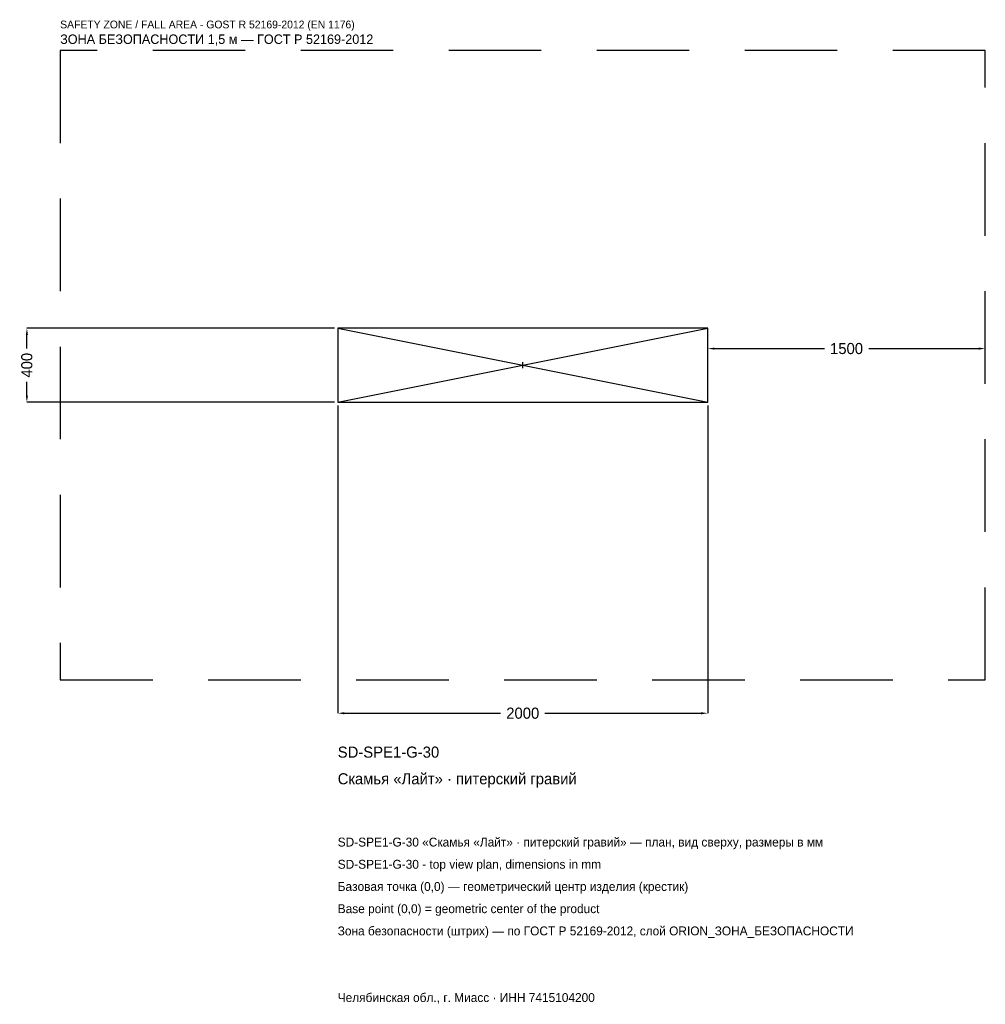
# Model space of a CAD drawing. Header units: metres. Extents: x -2719 to 2500, y -3452 to 1867.
import ezdxf

# ---------------------------------------------------------------- set-up
doc = ezdxf.new("R2010")
doc.units = ezdxf.units.M
doc.linetypes.add('DASHED', pattern=[800, 500, -300])
for name, color, linetype in [('ЗСК_ДАННЫЕ', 3, 'Continuous'), ('ЗСК_ЗОНА_БЕЗОПАСНОСТИ', 1, 'Continuous'), ('ЗСК_КОНТУР', 7, 'Continuous'), ('ЗСК_РАЗМЕРЫ', 8, 'Continuous')]:
    doc.layers.add(name, color=color, linetype=linetype)
doc.dimstyles.new('ORION', dxfattribs={"dimtxt": 60, "dimasz": 36, "dimexe": 1.25, "dimexo": 18, "dimtad": 1, "dimdec": 0, "dimcen": 2.5, "dimazin": 3, "dimtfac": 1, "dimtmove": 0, "dimatfit": 3})

# ---------------------------------------------------------------- blocks, each defined once
blk = doc.blocks.new('_CLOSEDFILLED')
at = {"color": 0, "linetype": 'BYBLOCK'}
blk.add_solid([(-1, 0.16), (0, 0), (-1, -0.16)], dxfattribs=at)
blk = doc.blocks.new('*D1')
for p, q in [((-1000, -218), (-1000, -1880)), ((1000, -218), (1000, -1880)), ((-964, -1880), (-120, -1880)), ((120, -1880), (964, -1880))]:
    blk.add_line(p, q)
at = {"layer": 'Defpoints'}
for p in [(-1000, -200), (1000, -200), (-1000, -1880)]:
    blk.add_point(p, dxfattribs=at)
at = {"layer": 'ЗСК_РАЗМЕРЫ', "xscale": 36, "yscale": 36, "rotation": 180}
blk.add_blockref('_CLOSEDFILLED', (-1000, -1880), dxfattribs=at)
at = {"layer": 'ЗСК_РАЗМЕРЫ', "xscale": 36, "yscale": 36}
blk.add_blockref('_CLOSEDFILLED', (1000, -1880), dxfattribs=at)
at = {"layer": 'ЗСК_РАЗМЕРЫ', "insert": (0, -1880), "char_height": 60, "attachment_point": 5}
blk.add_mtext('2000', dxfattribs=at)
blk = doc.blocks.new('*D2')
for p, q in [((-1018, 200), (-2680, 200)), ((-2680, 90), (-2680, 164)), ((-2680, -164), (-2680, -90)), ((-1018, -200), (-2680, -200))]:
    blk.add_line(p, q)
at = {"layer": 'Defpoints'}
for p in [(-1000, 200), (-2680, -200), (-1000, -200)]:
    blk.add_point(p, dxfattribs=at)
at = {"layer": 'ЗСК_РАЗМЕРЫ', "xscale": 36, "yscale": 36}
for p, rotation in [((-2680, 200), 90), ((-2680, -200), 270)]:
    blk.add_blockref('_CLOSEDFILLED', p, dxfattribs=dict(at, rotation=rotation))
at = {"layer": 'ЗСК_РАЗМЕРЫ', "insert": (-2680, 0), "char_height": 60, "attachment_point": 5, "rotation": 90}
blk.add_mtext('400', dxfattribs=at)
blk = doc.blocks.new('*D3')
for p, q in [((1000, 18), (1000, 90)), ((1036, 90), (1630, 90)), ((1870, 90), (2464, 90)), ((2500, 18), (2500, 90))]:
    blk.add_line(p, q)
at = {"layer": 'Defpoints'}
for p in [(1000, 90), (1000, 0), (2500, 0)]:
    blk.add_point(p, dxfattribs=at)
at = {"layer": 'ЗСК_РАЗМЕРЫ', "xscale": 36, "yscale": 36, "rotation": 180}
blk.add_blockref('_CLOSEDFILLED', (1000, 90), dxfattribs=at)
at = {"layer": 'ЗСК_РАЗМЕРЫ', "xscale": 36, "yscale": 36}
blk.add_blockref('_CLOSEDFILLED', (2500, 90), dxfattribs=at)
at = {"layer": 'ЗСК_РАЗМЕРЫ', "insert": (1750, 90), "char_height": 60, "attachment_point": 5}
blk.add_mtext('1500', dxfattribs=at)
blk = doc.blocks.new('ОРИОН SD-SPE1-G-30 Скамья Лайт · питерский гравий')
at = {"layer": 'ЗСК_ЗОНА_БЕЗОПАСНОСТИ', "linetype": 'DASHED'}
blk.add_lwpolyline([(-2500, -1700), (2500, -1700), (2500, 1700), (-2500, 1700)], close=True, dxfattribs=at)
at = {"layer": 'ЗСК_КОНТУР'}
for p, q in [((-1000, -200), (1000, 200)), ((-1000, 200), (1000, -200))]:
    blk.add_line(p, q, dxfattribs=at)
blk.add_lwpolyline([(-1000, -200), (1000, -200), (1000, 200), (-1000, 200)], close=True, dxfattribs=at)
at = {"layer": 'ЗСК_РАЗМЕРЫ'}
for p, q in [((-16, 0), (16, 0)), ((0, -16), (0, 16))]:
    blk.add_line(p, q, dxfattribs=at)
at = {"layer": 'ЗСК_ДАННЫЕ'}
for tag, p in [('АРТИКУЛ', (-1000, -2120)), ('НАИМЕНОВАНИЕ', (-1000, -2264))]:
    blk.add_attdef(tag, p, '', height=60, dxfattribs=at)
at = {"layer": 'ЗСК_ДАННЫЕ', "flags": 1}
for tag, p in [('ПРОИЗВОДИТЕЛЬ', (-1000, -2408)), ('ТЕЛЕФОН', (-1000, -2552)), ('САЙТ', (-1000, -2840)), ('АДРЕС', (-1000, -2984)), ('РЕКВИЗИТЫ', (-1000, -3128)), ('ГАБАРИТЫ', (-1000, -3272)), ('ЗОНА_БЕЗОПАСНОСТИ', (-1000, -3416))]:
    blk.add_attdef(tag, p, '', height=60, dxfattribs=at)
at = {"layer": 'ЗСК_ЗОНА_БЕЗОПАСНОСТИ', "color": 1}
for s, height, p in [('SAFETY ZONE / FALL AREA - GOST R 52169-2012 (EN 1176)', 42, (-2500, 1820)), ('ЗОНА БЕЗОПАСНОСТИ 1,5 м — ГОСТ Р 52169-2012', 51, (-2500, 1736))]:
    blk.add_text(s, height=height, dxfattribs=at).set_placement(p)
at = {"layer": 'ЗСК_РАЗМЕРЫ'}
dim = blk.add_linear_dim(base=(-2680, -200), p1=(-1000, -200), p2=(-1000, 200), angle=90, dimstyle='ORION', dxfattribs=at)
dim.commit()
dim.dimension.update_dxf_attribs({"geometry": '*D2', "text_midpoint": (-2680, 0)})
for base, p1, p2, picture, middle in [((1000, 90), (1000, 0), (2500, 0), '*D3', (1750, 90)), ((-1000, -1880), (-1000, -200), (1000, -200), '*D1', (0, -1880))]:
    dim = blk.add_linear_dim(base=base, p1=p1, p2=p2, dimstyle='ORION', dxfattribs=at)
    dim.commit()
    dim.dimension.update_dxf_attribs({"geometry": picture, "text_midpoint": middle})

msp = doc.modelspace()

# ---------------------------------------------------------------- block references
msp.add_blockref('ОРИОН SD-SPE1-G-30 Скамья Лайт · питерский гравий', (0, 0)).add_auto_attribs({'АРТИКУЛ': 'SD-SPE1-G-30', 'НАИМЕНОВАНИЕ': 'Скамья «Лайт» · питерский гравий'})

# ---------------------------------------------------------------- texts
at = {"layer": 'ЗСК_ДАННЫЕ', "color": 3}
for s, p in [('SD-SPE1-G-30 «Скамья «Лайт» · питерский гравий» — план, вид сверху, размеры в мм', (-1000, -2600)), ('SD-SPE1-G-30 - top view plan, dimensions in mm', (-1000, -2720)), ('Челябинская обл., г. Миасс · ИНН 7415104200', (-1000, -3440))]:
    msp.add_text(s, height=48, dxfattribs=at).set_placement(p)
at = {"layer": 'ЗСК_ДАННЫЕ', "color": 7}
for s, p in [('Базовая точка (0,0) — геометрический центр изделия (крестик)', (-1000, -2840)), ('Base point (0,0) = geometric center of the product', (-1000, -2960))]:
    msp.add_text(s, height=48, dxfattribs=at).set_placement(p)
at = {"layer": 'ЗСК_ДАННЫЕ', "color": 1}
msp.add_text('Зона безопасности (штрих) — по ГОСТ Р 52169-2012, слой ORION_ЗОНА_БЕЗОПАСНОСТИ', height=48, dxfattribs=at).set_placement((-1000, -3080))

doc.saveas('drawing.dxf')
